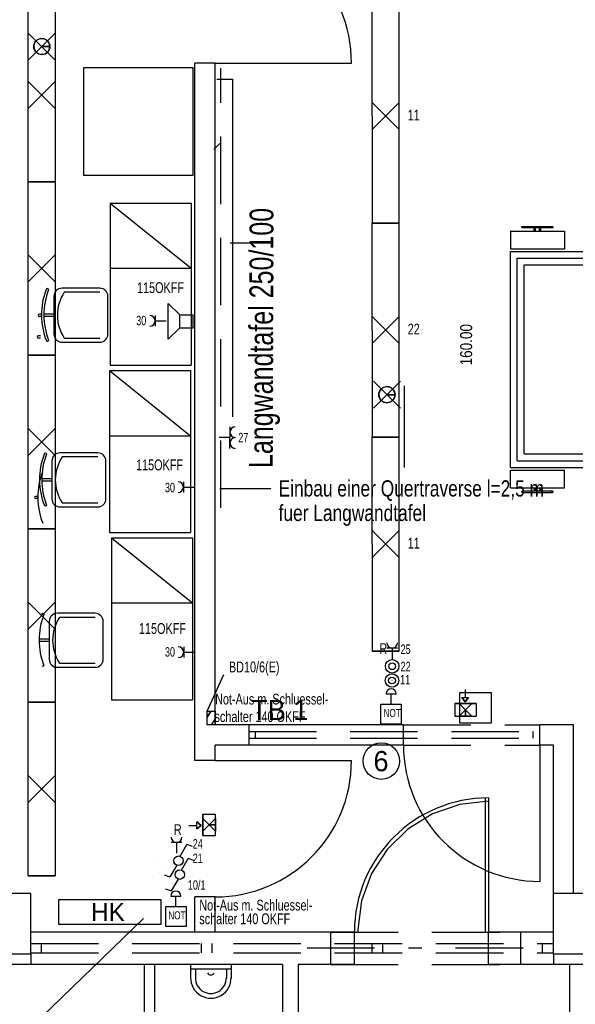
# Model space of a CAD drawing. Extents: x 134 to 2970, y 55 to 1215.
# Tile 5 of 10: x 144.88 to 149, y 84.23 to 91.52. Entities that reach past the tile are written whole.
import ezdxf

# ---------------------------------------------------------------- set-up
doc = ezdxf.new("R2010")
doc.units = 0
for name, pattern in [('KCONTINUOUS', [0]), ('KDASHDOT', [1.05, 0.5, -0.25, 0.05, -0.25]), ('KDASHED', [0.75, 0.5, -0.25])]:
    doc.linetypes.add(name, pattern=pattern)
for name, color, linetype in [('ARC-ABRISS-WAND-LINIE', 7, 'CONTINUOUS'), ('ARC-ABRISS-WAND-SOLID', 7, 'CONTINUOUS'), ('ARC-EINRICHTUNG', 7, 'CONTINUOUS'), ('ARC-FENSTER', 7, 'CONTINUOUS'), ('ARC-HEIZUNG', 7, 'CONTINUOUS'), ('ARC-NEUBAU-WAND-SOLID', 7, 'CONTINUOUS'), ('ARC-SANIT_R', 7, 'CONTINUOUS'), ('ARC-T_REN', 7, 'CONTINUOUS'), ('ARC-TEXT-TROCKENBAU', 7, 'CONTINUOUS'), ('ARC-TROCKENBAU', 7, 'CONTINUOUS'), ('ARC-W_NDE', 7, 'CONTINUOUS'), ('DURCHBR_CHE', 10, 'CONTINUOUS'), ('DURCHBR_CHE_BESCHRIFTUNG', 10, 'CONTINUOUS'), ('L_UFE', 5, 'CONTINUOUS'), ('LAUTSPRECHER', 5, 'CONTINUOUS'), ('LEITUNG_BESCHRIFTUNG', 10, 'CONTINUOUS'), ('LEUCHTEN_BESCHRIFTUNG', 5, 'CONTINUOUS'), ('RAHMEN', 5, 'CONTINUOUS'), ('RETTUNGSLEUCHTE', 5, 'CONTINUOUS'), ('SCHALTER', 5, 'CONTINUOUS'), ('SCHALTER_BESCHRIFTUNG', 5, 'CONTINUOUS'), ('STECKDOSEN', 5, 'CONTINUOUS'), ('STECKDOSEN_BESCHRIFTUNG', 5, 'CONTINUOUS'), ('TASTER', 5, 'CONTINUOUS'), ('TASTER_BESCHRIFTUNG', 5, 'CONTINUOUS'), ('W01_SCHRIFTFELD', 5, 'CONTINUOUS')]:
    doc.layers.add(name, color=color, linetype=linetype)

msp = doc.modelspace()

# ---------------------------------------------------------------- linework, layer by layer
at = {"layer": 'ARC-ABRISS-WAND-LINIE', "color": 5, "linetype": 'KCONTINUOUS'}
for p, q in [((148.3549, 85.7619), (148.3549, 84.7686)), ((147.3615, 84.7686), (147.1849, 84.7686)), ((147.3615, 84.5286), (147.3615, 84.7686)), ((148.5949, 84.7686), (148.3549, 84.7686)), ((148.3549, 84.5286), (148.3549, 84.7686)), ((147.3615, 84.5286), (147.1849, 84.5286)), ((148.5949, 84.5286), (148.3549, 84.5286))]:
    msp.add_line(p, q, dxfattribs=at)
at = {"layer": 'ARC-ABRISS-WAND-LINIE', "color": 7, "linetype": 'KCONTINUOUS'}
msp.add_arc((148.3549, 84.7686), 0.9933, 90, 180, dxfattribs=at)
at = {"layer": 'ARC-ABRISS-WAND-SOLID', "color": 7, "linetype": 'KCONTINUOUS'}
for points in [[(148.3299, 85.7619), (148.3299, 84.7686)], [(148.3549, 85.7369), (148.142, 85.7133), (147.9396, 85.6434), (147.7575, 85.5307), (147.6046, 85.3808), (147.4884, 85.201), (147.4146, 85), (147.3867, 84.7877), (147.3865, 84.7686)]]:
    msp.add_lwpolyline(points, dxfattribs=at)
at = {"layer": 'ARC-EINRICHTUNG', "color": 252, "linetype": 'KCONTINUOUS'}
for p, q in [((145.3573, 90.3708), (145.3573, 91.1708)), ((145.3573, 91.1708), (146.1648, 91.1708)), ((146.1648, 91.1708), (146.1648, 90.3708)), ((146.3432, 91.0836), (146.4582, 91.0836)), ((146.4582, 91.0836), (146.4582, 88.5836)), ((146.1648, 90.3708), (145.3573, 90.3708)), ((145.5536, 90.1664), (146.1536, 89.6834)), ((145.5536, 90.1664), (145.5536, 88.9664)), ((145.5536, 90.1664), (146.1536, 90.1664)), ((146.1536, 90.1664), (146.1536, 88.9664)), ((148.6057, 89.9936), (148.8282, 89.9936)), ((148.8282, 89.9836), (148.6057, 89.9836)), ((148.6932, 89.9586), (148.6932, 89.9836)), ((148.7032, 89.9586), (148.7032, 89.9836)), ((148.7332, 89.9586), (148.7332, 89.9836)), ((148.7432, 89.9586), (148.7432, 89.9836)), ((148.5182, 89.9586), (148.5182, 89.8286)), ((148.5182, 89.9586), (148.9182, 89.9586)), ((148.9182, 89.9586), (148.9182, 89.8286)), ((148.5182, 89.8286), (148.9182, 89.8286)), ((148.5182, 89.8086), (149.4182, 89.8086)), ((148.5182, 88.2086), (148.5182, 89.8086)), ((148.5682, 89.7586), (149.2682, 89.7586)), ((148.5682, 88.2586), (148.5682, 89.7586)), ((145.5536, 89.6834), (146.1536, 89.6834)), ((148.6182, 89.7086), (149.2182, 89.7086)), ((148.6182, 88.3086), (148.6182, 89.7086)), ((145.4761, 89.5364), (145.1961, 89.5364)), ((145.1361, 89.4764), (145.1361, 89.1964)), ((145.4761, 89.5064), (145.2128, 89.5064)), ((145.5361, 89.1964), (145.5361, 89.4764)), ((145.0437, 89.3449), (145.0278, 89.3449)), ((145.0437, 89.3279), (145.0278, 89.3279)), ((145.1361, 89.3449), (145.061, 89.3449)), ((145.1361, 89.3279), (145.0611, 89.3279)), ((145.0362, 89.1824), (145.0203, 89.1824)), ((145.0362, 89.1654), (145.0203, 89.1654)), ((145.1961, 89.1364), (145.4761, 89.1364)), ((145.2128, 89.1664), (145.4761, 89.1664)), ((145.5536, 88.9664), (146.1536, 88.9664)), ((145.5486, 88.9264), (146.1486, 88.4434)), ((145.5486, 88.9264), (145.5486, 87.7264)), ((145.5486, 88.9264), (146.1486, 88.9264)), ((146.1486, 88.9264), (146.1486, 87.7264)), ((147.7332, 88.2086), (147.7332, 88.8123)), ((145.5486, 88.4434), (146.1486, 88.4434)), ((145.4611, 88.3164), (145.1811, 88.3164)), ((148.6182, 88.3086), (149.2682, 88.3086)), ((145.1211, 88.2564), (145.1211, 87.9764)), ((145.4611, 88.2864), (145.1978, 88.2864)), ((145.5211, 87.9764), (145.5211, 88.2564)), ((148.5682, 88.2586), (149.2682, 88.2586)), ((148.5182, 88.2086), (149.4182, 88.2086)), ((148.5182, 88.0586), (148.5182, 88.1886)), ((148.5182, 88.1886), (148.9182, 88.1886)), ((148.9182, 88.0586), (148.9182, 88.1886)), ((145.1211, 88.1249), (145.046, 88.1249)), ((145.1211, 88.1079), (145.0461, 88.1079)), ((148.5182, 88.0586), (148.9182, 88.0586)), ((148.8282, 88.0336), (148.6057, 88.0336)), ((148.6057, 88.0236), (148.8282, 88.0236)), ((148.6932, 88.0586), (148.6932, 88.0336)), ((148.7032, 88.0586), (148.7032, 88.0336)), ((148.7332, 88.0586), (148.7332, 88.0336)), ((148.7432, 88.0586), (148.7432, 88.0336)), ((145.0162, 87.9949), (145.0003, 87.9949)), ((145.0162, 87.9779), (145.0003, 87.9779)), ((145.1978, 87.9464), (145.4611, 87.9464)), ((145.1811, 87.9164), (145.4611, 87.9164)), ((145.5486, 87.7264), (146.1486, 87.7264)), ((145.5611, 87.6889), (146.1611, 87.2059)), ((145.5611, 87.6889), (145.5611, 86.4889)), ((145.5611, 87.6889), (146.1611, 87.6889)), ((146.1611, 87.6889), (146.1611, 86.4889)), ((145.5611, 87.2059), (146.1611, 87.2059)), ((145.1011, 87.0689), (145.1011, 86.7889)), ((145.4411, 87.1289), (145.1611, 87.1289)), ((145.4411, 87.0989), (145.1778, 87.0989)), ((145.5011, 86.7889), (145.5011, 87.0689)), ((145.1011, 86.9374), (145.026, 86.9374)), ((145.1011, 86.9204), (145.0261, 86.9204)), ((145.1611, 86.7289), (145.4411, 86.7289)), ((145.1778, 86.7589), (145.4411, 86.7589)), ((145.5611, 86.4889), (146.1611, 86.4889))]:
    msp.add_line(p, q, dxfattribs=at)
at = {"layer": 'ARC-EINRICHTUNG', "color": 7, "linetype": 'KCONTINUOUS'}
msp.add_line((146.3653, 90.6082), (146.3211, 90.5641), dxfattribs=at)
for centre in [(148.6057, 89.9886), (148.8282, 89.9886), (148.6057, 88.0286), (148.8282, 88.0286)]:
    msp.add_circle(centre, 0.005, dxfattribs=at)
for centre, radius, start, end in [((145.1961, 89.4764), 0.06, 90, 180), ((145.4761, 89.4764), 0.06, 0, 90), ((145.5621, 89.3386), 0.5185, 158.726, 201.767), ((145.5808, 89.3383), 0.5198, 158.74001, 201.24701), ((145.0877, 89.5253), 0.0088, 9.84, 170.211), ((145.0877, 89.5253), 0.0088, 308.18799, 308.63199), ((145.4663, 89.3364), 0.3052, 146.14999, 213.84999), ((145.0278, 89.3364), 0.0085, 90, 270), ((145.0203, 89.1739), 0.0085, 90, 270), ((145.1961, 89.1964), 0.06, 180, 270), ((145.4761, 89.1964), 0.06, 270, 360), ((145.0867, 89.1561), 0.0115, 238.11, 327.386), ((145.5471, 88.1187), 0.5185, 158.726, 201.767), ((145.5658, 88.1183), 0.5198, 158.74001, 201.24701), ((145.0727, 88.3053), 0.0088, 9.84, 170.211), ((145.0727, 88.3053), 0.0088, 308.18799, 308.63199), ((145.1811, 88.2564), 0.06, 90, 180), ((145.4611, 88.2564), 0.06, 0, 90), ((145.4513, 88.1164), 0.3052, 146.14999, 213.84999), ((145.5346, 87.9886), 0.5185, 158.726, 201.767), ((145.0003, 87.9864), 0.0085, 90, 270), ((145.1811, 87.9764), 0.06, 180, 270), ((145.4611, 87.9764), 0.06, 270, 360), ((145.0717, 87.9361), 0.0115, 238.11, 327.386), ((145.5458, 86.9308), 0.5198, 158.74001, 201.24701), ((145.0527, 87.1178), 0.0088, 9.84, 170.211), ((145.0527, 87.1178), 0.0088, 308.18799, 308.63199), ((145.1611, 87.0689), 0.06, 90, 180), ((145.4313, 86.9289), 0.3052, 146.14999, 213.84999), ((145.4411, 87.0689), 0.06, 0, 90), ((145.1611, 86.7889), 0.06, 180, 270), ((145.4411, 86.7889), 0.06, 270, 360), ((145.0517, 86.7486), 0.0115, 238.11, 327.386)]:
    msp.add_arc(centre, radius, start, end, dxfattribs=at)
at = {"layer": 'ARC-FENSTER', "color": 4, "linetype": 'KDASHED'}
for p, q in [((146.5799, 86.3036), (146.5799, 86.1536)), ((147.7249, 86.3036), (148.7349, 86.3036)), ((146.5799, 86.2536), (148.7349, 86.2536)), ((146.5799, 86.2036), (148.7349, 86.2036)), ((147.7249, 86.1536), (148.7349, 86.1536)), ((147.1849, 84.7686), (148.5949, 84.7686)), ((144.9649, 84.6836), (148.8349, 84.6836)), ((144.9649, 84.6136), (148.8349, 84.6136)), ((144.9649, 84.6036), (144.9649, 84.5286)), ((148.8349, 84.6036), (148.8349, 84.5286)), ((147.1849, 84.5286), (148.5949, 84.5286))]:
    msp.add_line(p, q, dxfattribs=at)
at = {"layer": 'ARC-FENSTER', "color": 4, "linetype": 'KCONTINUOUS'}
for p, q in [((146.6299, 86.2036), (146.6299, 86.2536)), ((148.6849, 86.2036), (148.6849, 86.2536)), ((145.0449, 84.6136), (145.0449, 84.6836)), ((146.2279, 84.6136), (146.2279, 84.6836)), ((146.3079, 84.6136), (146.3079, 84.6836)), ((147.4919, 84.6136), (147.4919, 84.6836)), ((147.5719, 84.6136), (147.5719, 84.6836)), ((148.7549, 84.6136), (148.7549, 84.6836))]:
    msp.add_line(p, q, dxfattribs=at)
at = {"layer": 'ARC-FENSTER', "color": 7, "linetype": 'KCONTINUOUS'}
msp.add_circle((147.5609, 86.0342), 0.1351, dxfattribs=at)
at = {"layer": 'ARC-HEIZUNG', "color": 252, "linetype": 'KCONTINUOUS'}
for p, q in [((145.9295, 85.0078), (145.1695, 85.0078)), ((145.1695, 85.0078), (145.1695, 84.8278)), ((145.9295, 84.8278), (145.9295, 85.0078)), ((145.1695, 84.8278), (145.9295, 84.8278))]:
    msp.add_line(p, q, dxfattribs=at)
at = {"layer": 'ARC-NEUBAU-WAND-SOLID', "color": 7, "linetype": 'KDASHDOT'}
msp.add_lwpolyline([(147.0111, 84.6505), (148.748, 84.6505)], dxfattribs=at)
at = {"layer": 'ARC-SANIT_R', "color": 5, "linetype": 'KCONTINUOUS'}
for p, q in [((146.4483, 84.5286), (146.1483, 84.5286)), ((146.1483, 84.5286), (146.1483, 84.4255)), ((146.4483, 84.5286), (146.4483, 84.4255)), ((146.4483, 84.4936), (146.1483, 84.4936)), ((146.1833, 84.4936), (146.1833, 84.4255)), ((146.4133, 84.4936), (146.4133, 84.4255))]:
    msp.add_line(p, q, dxfattribs=at)
at = {"layer": 'ARC-SANIT_R', "color": 7, "linetype": 'KCONTINUOUS'}
for centre, radius, start, end in [((146.2987, 84.4794), 0.0284, 207.847, 329.464), ((146.2983, 84.4286), 0.15, 178.80299, 361.19699), ((146.2983, 84.4286), 0.115, 178.80299, 361.19699)]:
    msp.add_arc(centre, radius, start, end, dxfattribs=at)
at = {"layer": 'ARC-T_REN', "color": 4, "linetype": 'KCONTINUOUS'}
for p, q in [((146.3299, 91.2036), (147.3399, 91.2036)), ((148.7349, 86.1536), (148.7349, 85.1436)), ((146.3299, 86.0386), (147.3399, 86.0386))]:
    msp.add_line(p, q, dxfattribs=at)
at = {"layer": 'ARC-T_REN', "color": 7, "linetype": 'KCONTINUOUS'}
msp.add_lwpolyline([(148.1415, 86.5413), (148.3753, 86.5413), (148.3753, 86.3152), (148.1415, 86.3152), (148.1415, 86.5413)], dxfattribs=at)
for centre, start, end in [((146.3299, 91.2036), 0, 90), ((148.7349, 86.1536), 180, 270), ((146.3299, 86.0386), 270, 360)]:
    msp.add_arc(centre, 1.01, start, end, dxfattribs=at)
at = {"layer": 'ARC-TEXT-TROCKENBAU', "color": 3, "linetype": 'KCONTINUOUS'}
for p, q in [((146.7431, 89.8703), (146.4412, 89.8703)), ((146.7431, 88.0517), (146.3651, 88.0517))]:
    msp.add_line(p, q, dxfattribs=at)
at = {"layer": 'ARC-TEXT-TROCKENBAU', "color": 7, "linetype": 'KDASHED'}
msp.add_lwpolyline([(146.3721, 87.9095), (146.3721, 91.1668)], dxfattribs=at)
at = {"layer": 'ARC-TROCKENBAU', "color": 53, "linetype": 'KCONTINUOUS'}
for p, q in [((146.1799, 86.0386), (146.1799, 91.2036)), ((146.3299, 91.2036), (146.1799, 91.2036)), ((146.3299, 86.3036), (146.3299, 91.2036)), ((147.7249, 86.3036), (146.3299, 86.3036)), ((147.7249, 86.1536), (147.7249, 86.3036)), ((148.9849, 86.3036), (148.7349, 86.3036)), ((148.7349, 86.1536), (148.7349, 86.3036)), ((148.9849, 85.0536), (148.9849, 86.3036)), ((146.3299, 86.0386), (146.3299, 86.1536)), ((147.7249, 86.1536), (146.3299, 86.1536)), ((148.8349, 86.1536), (148.7349, 86.1536)), ((148.8349, 85.0536), (148.8349, 86.1536)), ((146.3299, 86.0386), (146.1799, 86.0386)), ((146.1799, 84.7686), (146.1799, 85.0286)), ((146.3299, 85.0286), (146.1799, 85.0286)), ((146.3299, 84.7686), (146.3299, 85.0286)), ((145.8049, 84.5286), (145.8049, 83.5286)), ((145.8799, 84.5286), (145.8799, 83.5286))]:
    msp.add_line(p, q, dxfattribs=at)
at = {"layer": 'ARC-W_NDE', "color": 1, "linetype": 'KCONTINUOUS'}
for p, q in [((144.9649, 85.0536), (144.6049, 85.0536)), ((144.9649, 84.6036), (144.9649, 85.0536)), ((148.8349, 84.6036), (148.8349, 85.0536)), ((149.1949, 85.0536), (148.8349, 85.0536)), ((147.1849, 84.7686), (144.9649, 84.7686)), ((147.1849, 84.7686), (147.1849, 84.5286)), ((148.8349, 84.7686), (148.5949, 84.7686)), ((148.5949, 84.5286), (148.5949, 84.7686)), ((144.9649, 84.6036), (144.6049, 84.6036)), ((149.1949, 84.6036), (148.8349, 84.6036)), ((146.8299, 84.5286), (140.3699, 84.5286)), ((146.8299, 84.5286), (146.8299, 81.0186)), ((147.1849, 84.5286), (146.9449, 84.5286)), ((146.9449, 84.5286), (146.9449, 81.0186)), ((148.8349, 84.5286), (148.5949, 84.5286)), ((149.5515, 84.5286), (148.8349, 84.5286)), ((148.9549, 84.5286), (148.9549, 81.0186))]:
    msp.add_line(p, q, dxfattribs=at)
at = {"layer": 'DURCHBR_CHE', "color": 7, "linetype": 'KCONTINUOUS'}
for p, q in [((146.2699, 86.4036), (146.3954, 86.6758)), ((146.2698, 86.3606), (146.2973, 86.4036)), ((146.2699, 86.4036), (146.2973, 86.4036)), ((146.2973, 86.4036), (146.2699, 86.3607)), ((146.2699, 86.3607), (146.2699, 86.4036)), ((146.2699, 86.4036), (146.3299, 86.4036)), ((146.2699, 86.3036), (146.2699, 86.4036)), ((146.2699, 86.4036), (146.2973, 86.4036)), ((146.2973, 86.4036), (146.2699, 86.3607)), ((146.2699, 86.3607), (146.2699, 86.4036)), ((146.3299, 86.4036), (146.3299, 86.3036)), ((146.3033, 86.3036), (146.3299, 86.3451)), ((146.3033, 86.3036), (146.3299, 86.3451)), ((146.3033, 86.3036), (146.3299, 86.3451)), ((146.3299, 86.3451), (146.3299, 86.3036)), ((146.3299, 86.3451), (146.3299, 86.3036)), ((146.3299, 86.3036), (146.2699, 86.3036)), ((146.3299, 86.3036), (146.3033, 86.3036)), ((146.3299, 86.3036), (146.3033, 86.3036))]:
    msp.add_line(p, q, dxfattribs=at)
at = {"layer": 'L_UFE', "color": 1, "linetype": 'KCONTINUOUS'}
for p, q in [((147.5958, 86.5319), (147.6708, 86.5319)), ((147.6333, 86.4569), (147.6333, 86.5319)), ((146.0018, 85.0339), (146.0768, 85.0339)), ((146.0393, 84.9589), (146.0393, 85.0339))]:
    msp.add_line(p, q, dxfattribs=at)
at = {"layer": 'L_UFE', "color": 7, "linetype": 'KCONTINUOUS'}
for points in [[(147.5583, 86.4569), (147.7083, 86.4569), (147.7083, 86.3069), (147.5583, 86.3069), (147.5583, 86.4569)], [(145.9643, 84.9589), (146.1143, 84.9589), (146.1143, 84.8089), (145.9643, 84.8089), (145.9643, 84.9589)]]:
    msp.add_lwpolyline(points, dxfattribs=at)
for centre in [(147.6333, 86.5319), (146.0393, 85.0339)]:
    msp.add_arc(centre, 0.0375, 0, 180, dxfattribs=at)
at = {"layer": 'LAUTSPRECHER', "color": 7, "linetype": 'KCONTINUOUS'}
for p, q in [((145.9826, 89.2912), (145.9826, 89.4238)), ((145.9826, 89.4238), (146.0693, 89.3396)), ((145.9826, 89.2912), (145.9826, 89.4238)), ((145.9826, 89.4238), (146.0693, 89.3396)), ((146.0693, 89.3396), (146.1662, 89.3396)), ((146.0693, 89.2428), (146.0693, 89.3396)), ((146.0693, 89.3396), (146.1662, 89.3396)), ((146.0693, 89.2428), (146.0693, 89.3396)), ((146.1662, 89.2428), (146.1662, 89.3396)), ((146.1662, 89.2428), (146.1662, 89.3396)), ((145.9826, 89.1586), (145.9826, 89.2912)), ((145.9826, 89.1586), (145.9826, 89.2912)), ((145.9826, 89.1586), (146.0693, 89.2428)), ((145.9826, 89.1586), (146.0693, 89.2428)), ((146.0693, 89.2428), (146.1662, 89.2428)), ((146.0693, 89.2428), (146.1662, 89.2428))]:
    msp.add_line(p, q, dxfattribs=at)
at = {"layer": 'LEITUNG_BESCHRIFTUNG', "color": 7, "linetype": 'KCONTINUOUS'}
msp.add_line((145.7991, 84.8677), (144.5405, 83.6527), dxfattribs=at)
at = {"layer": 'RETTUNGSLEUCHTE', "color": 7, "linetype": 'KCONTINUOUS'}
for p, q in [((148.181, 86.5641), (148.181, 86.5044)), ((148.1811, 86.4725), (148.156, 86.5044)), ((148.156, 86.5044), (148.206, 86.5044)), ((148.156, 86.5044), (148.181, 86.5044)), ((148.156, 86.5044), (148.1811, 86.4725)), ((148.1811, 86.4725), (148.156, 86.5044)), ((148.156, 86.5044), (148.206, 86.5044)), ((148.181, 86.5044), (148.206, 86.5044)), ((148.206, 86.5044), (148.1811, 86.4725)), ((148.1811, 86.4725), (148.206, 86.5044)), ((148.206, 86.5044), (148.1811, 86.4725)), ((148.2315, 86.4613), (148.1048, 86.4613)), ((148.1048, 86.4613), (148.1377, 86.4613)), ((148.1048, 86.4613), (148.2644, 86.4613)), ((148.1048, 86.4613), (148.1048, 86.3675)), ((148.2315, 86.4613), (148.1048, 86.4613)), ((148.1048, 86.4613), (148.1377, 86.4613)), ((148.1377, 86.4613, -0.01), (148.1846, 86.4613, -0.01)), ((148.2644, 86.4613, -0.01), (148.1377, 86.4613, -0.01)), ((148.1377, 86.4613), (148.2315, 86.4613)), ((148.1846, 86.4144), (148.1377, 86.4613)), ((148.1377, 86.4613), (148.1846, 86.4144)), ((148.1377, 86.4613), (148.2315, 86.3675)), ((148.2315, 86.4613), (148.1377, 86.3675)), ((148.1377, 86.4613, -0.01), (148.1846, 86.4613, -0.01)), ((148.2644, 86.4613, -0.01), (148.1377, 86.4613, -0.01)), ((148.1377, 86.4613), (148.2315, 86.4613)), ((148.1846, 86.4144), (148.1377, 86.4613)), ((148.1377, 86.4613), (148.1846, 86.4144)), ((148.1846, 86.4144), (148.1377, 86.3675)), ((148.1377, 86.3675), (148.1846, 86.4144)), ((148.1377, 86.3675), (148.1846, 86.4144)), ((148.1846, 86.4144), (148.1377, 86.3675)), ((148.1377, 86.3675), (148.1846, 86.4144)), ((148.1377, 86.3675), (148.1846, 86.4144)), ((148.1846, 86.4613, -0.01), (148.2644, 86.4613, -0.01)), ((148.2315, 86.4613), (148.1846, 86.4144)), ((148.1846, 86.4144), (148.2315, 86.4613)), ((148.1846, 86.4613, -0.01), (148.2644, 86.4613, -0.01)), ((148.2315, 86.4613), (148.1846, 86.4144)), ((148.1846, 86.4144), (148.2315, 86.4613)), ((148.1846, 86.4144), (148.2315, 86.3675)), ((148.1846, 86.4144), (148.1846, 86.3665)), ((148.1846, 86.3665), (148.1846, 86.4144)), ((148.1846, 86.4144), (148.2315, 86.3675)), ((148.1846, 86.4144), (148.1846, 86.3665)), ((148.1846, 86.3665), (148.1846, 86.4144)), ((148.2644, 86.4613), (148.2644, 86.3675)), ((148.1048, 86.3675), (148.2644, 86.3675)), ((148.2315, 86.3675), (148.1377, 86.3675)), ((148.2315, 86.3675), (148.1377, 86.3675)), ((146.2378, 85.5623, -0.01), (146.2378, 85.6421, -0.01)), ((146.2378, 85.6421, -0.01), (146.2378, 85.5154, -0.01)), ((146.2378, 85.4825), (146.2378, 85.6421)), ((146.2378, 85.6421), (146.3316, 85.6421)), ((146.2378, 85.5623, -0.01), (146.2378, 85.6421, -0.01)), ((146.2378, 85.6421, -0.01), (146.2378, 85.5154, -0.01)), ((146.2378, 85.5154), (146.2378, 85.6092)), ((146.2378, 85.6092), (146.2847, 85.5623)), ((146.2847, 85.5623), (146.2378, 85.6092)), ((146.2378, 85.6092), (146.2378, 85.4825)), ((146.2378, 85.5154), (146.3316, 85.6092)), ((146.2378, 85.6092), (146.3316, 85.5154)), ((146.2378, 85.5154), (146.2378, 85.6092)), ((146.2378, 85.6092), (146.2847, 85.5623)), ((146.2847, 85.5623), (146.2378, 85.6092)), ((146.2378, 85.6092), (146.2378, 85.4825)), ((146.2847, 85.5623), (146.3316, 85.6092)), ((146.2847, 85.5623), (146.3316, 85.6092)), ((146.3316, 85.4825), (146.3316, 85.6421)), ((146.3316, 85.6092), (146.3316, 85.5154)), ((146.3316, 85.6092), (146.3316, 85.5154)), ((146.135, 85.5586), (146.1947, 85.5586)), ((146.1947, 85.5836), (146.2266, 85.5587)), ((146.1947, 85.5336), (146.1947, 85.5836)), ((146.1947, 85.5586), (146.1947, 85.5836)), ((146.2266, 85.5587), (146.1947, 85.5836)), ((146.1947, 85.5836), (146.2266, 85.5587)), ((146.1947, 85.5336), (146.1947, 85.5836)), ((146.2266, 85.5587), (146.1947, 85.5336)), ((146.1947, 85.5336), (146.2266, 85.5587)), ((146.2266, 85.5587), (146.1947, 85.5336)), ((146.1947, 85.5336), (146.1947, 85.5586)), ((146.2378, 85.5154, -0.01), (146.2378, 85.5623, -0.01)), ((146.2847, 85.5623), (146.2378, 85.5154)), ((146.2378, 85.5154), (146.2847, 85.5623)), ((146.2378, 85.5154, -0.01), (146.2378, 85.5623, -0.01)), ((146.2847, 85.5623), (146.2378, 85.5154)), ((146.2378, 85.5154), (146.2847, 85.5623)), ((146.2847, 85.5623), (146.3316, 85.5154)), ((146.3316, 85.5154), (146.2847, 85.5623)), ((146.3316, 85.5154), (146.2847, 85.5623)), ((146.2847, 85.5623), (146.3326, 85.5623)), ((146.3326, 85.5623), (146.2847, 85.5623)), ((146.2847, 85.5623), (146.3316, 85.5154)), ((146.3316, 85.5154), (146.2847, 85.5623)), ((146.3316, 85.5154), (146.2847, 85.5623)), ((146.2847, 85.5623), (146.3326, 85.5623)), ((146.3326, 85.5623), (146.2847, 85.5623)), ((146.2378, 85.4825), (146.2378, 85.5154)), ((146.2378, 85.4825), (146.2378, 85.5154)), ((146.2378, 85.4825), (146.3316, 85.4825))]:
    msp.add_line(p, q, dxfattribs=at)
at = {"layer": 'SCHALTER', "color": 7, "linetype": 'KCONTINUOUS'}
for p, q in [((146.0702, 85.3296), (146.1214, 85.4157)), ((146.0702, 85.3296), (146.1214, 85.4157)), ((146.1633, 85.4017), (146.1214, 85.4157)), ((145.9119, 85.3089), (145.9117, 85.309)), ((145.9119, 85.3089), (145.9117, 85.309)), ((145.9119, 85.3089), (145.9117, 85.309)), ((146.0526, 85.3257), (146.0524, 85.3258)), ((146.0526, 85.3257), (146.0524, 85.3258)), ((146.0526, 85.3257), (146.0524, 85.3258)), ((146.0798, 85.2267), (146.131, 85.3128)), ((146.0798, 85.2267), (146.131, 85.3128)), ((146.1729, 85.2988), (146.131, 85.3128)), ((145.941, 85.2652), (145.9408, 85.2653)), ((145.941, 85.2652), (145.9408, 85.2653)), ((145.941, 85.2652), (145.9408, 85.2653)), ((146.0464, 85.2638), (145.9952, 85.1777)), ((146.0227, 85.2798), (146.0226, 85.2799)), ((146.0227, 85.2798), (146.0226, 85.2799)), ((146.0227, 85.2798), (146.0226, 85.2799)), ((146.0582, 85.2968), (146.0583, 85.2967)), ((146.0582, 85.2968), (146.0583, 85.2967)), ((146.0582, 85.2968), (146.0583, 85.2967)), ((146.0817, 85.282), (146.0815, 85.2821)), ((146.0817, 85.282), (146.0815, 85.2821)), ((146.0817, 85.282), (146.0815, 85.2821)), ((145.9215, 85.206), (145.9213, 85.2061)), ((145.9215, 85.206), (145.9213, 85.2061)), ((145.9215, 85.206), (145.9213, 85.2061)), ((145.9506, 85.1623), (145.9504, 85.1624)), ((145.9506, 85.1623), (145.9504, 85.1624)), ((145.9506, 85.1623), (145.9504, 85.1624)), ((145.9533, 85.1917), (145.9952, 85.1777)), ((146.0323, 85.1769), (146.0322, 85.177)), ((146.0323, 85.1769), (146.0322, 85.177)), ((146.0323, 85.1769), (146.0322, 85.177)), ((146.0622, 85.2228), (146.062, 85.2229)), ((146.0622, 85.2228), (146.062, 85.2229)), ((146.0622, 85.2228), (146.062, 85.2229)), ((146.0678, 85.1939), (146.0679, 85.1938)), ((146.0678, 85.1939), (146.0679, 85.1938)), ((146.0678, 85.1939), (146.0679, 85.1938)), ((146.0913, 85.1791), (146.0911, 85.1792)), ((146.0913, 85.1791), (146.0911, 85.1792)), ((146.0913, 85.1791), (146.0911, 85.1792)), ((145.9629, 85.0888), (146.0048, 85.0748)), ((146.056, 85.1609), (146.0048, 85.0748))]:
    msp.add_line(p, q, dxfattribs=at)
for centre in [(146.0583, 85.2967), (146.0679, 85.1938)]:
    msp.add_circle(centre, 0.035, dxfattribs=at)
at = {"layer": 'STECKDOSEN', "color": 7, "linetype": 'KCONTINUOUS'}
for p, q in [((145.8863, 89.3344), (145.8863, 89.2544)), ((145.8863, 89.2944), (145.9663, 89.2944)), ((146.4394, 88.5101), (146.4394, 88.4301)), ((146.4394, 88.4301), (146.3594, 88.4301)), ((146.4394, 88.3501), (146.4394, 88.4301)), ((146.095, 88.1036), (146.095, 88.0236)), ((146.095, 88.0636), (146.175, 88.0636)), ((146.097, 86.8808), (146.097, 86.8008)), ((146.097, 86.8408), (146.177, 86.8408)), ((147.6812, 86.8703), (147.6012, 86.8703)), ((147.6412, 86.8703), (147.6412, 86.7903)), ((146.084, 85.4315), (146.004, 85.4315)), ((146.044, 85.4315), (146.044, 85.3515))]:
    msp.add_line(p, q, dxfattribs=at)
for centre, start, end in [((145.8463, 89.2944), 270, 450), ((146.4794, 88.4701), 90, 270), ((146.4794, 88.3901), 90, 270), ((146.055, 88.0636), 270, 450), ((146.057, 86.8408), 270, 450), ((147.6412, 86.9103), 180, 360), ((146.044, 85.4715), 180, 360)]:
    msp.add_arc(centre, 0.04, start, end, dxfattribs=at)
at = {"layer": 'TASTER', "color": 7, "linetype": 'KCONTINUOUS'}
for p, q in [((147.5642, 86.7736), (147.5644, 86.7734)), ((147.5642, 86.7736), (147.5644, 86.7734)), ((147.5642, 86.7736), (147.5644, 86.7734)), ((147.6202, 86.7638), (147.6204, 86.7636)), ((147.6202, 86.7638), (147.6204, 86.7636)), ((147.6202, 86.7638), (147.6204, 86.7636)), ((147.6414, 86.7364), (147.6412, 86.7366)), ((147.6414, 86.7364), (147.6412, 86.7366)), ((147.6414, 86.7364), (147.6412, 86.7366)), ((147.5627, 86.668), (147.5629, 86.6678)), ((147.5627, 86.668), (147.5629, 86.6678)), ((147.5627, 86.668), (147.5629, 86.6678)), ((147.6187, 86.6582), (147.6189, 86.658)), ((147.6187, 86.6582), (147.6189, 86.658)), ((147.6187, 86.6582), (147.6189, 86.658)), ((147.6399, 86.6308), (147.6397, 86.631)), ((147.6399, 86.6308), (147.6397, 86.631)), ((147.6399, 86.6308), (147.6397, 86.631))]:
    msp.add_line(p, q, dxfattribs=at)
for centre, radius in [((147.6412, 86.7366), 0.05), ((147.6412, 86.7366), 0.025), ((147.6397, 86.631), 0.05), ((147.6397, 86.631), 0.025)]:
    msp.add_circle(centre, radius, dxfattribs=at)
at = {"layer": 'W01_SCHRIFTFELD', "color": 7, "linetype": 'KCONTINUOUS'}
for p, q in [((144.9458, 90.3245), (144.9454, 91.6099)), ((145.1454, 91.6099), (145.1454, 90.3249)), ((147.4917, 91.6034), (147.492, 90.0187)), ((147.692, 90.0187), (147.692, 91.6037)), ((144.9462, 91.2258), (145.1462, 91.4258)), ((145.1462, 91.2258), (144.9462, 91.4258)), ((145.0133, 91.376), (144.9953, 91.3577)), ((145.0133, 91.376), (144.9953, 91.3577)), ((145.0372, 91.3851), (145.0133, 91.376)), ((145.0372, 91.3851), (145.0133, 91.376)), ((145.0628, 91.3835), (145.0372, 91.3851)), ((145.0628, 91.3835), (145.0372, 91.3851)), ((145.0853, 91.3713), (145.0628, 91.3835)), ((145.0853, 91.3713), (145.0628, 91.3835)), ((145.1007, 91.3508), (145.0853, 91.3713)), ((145.1007, 91.3508), (145.0853, 91.3713)), ((144.9953, 91.3577), (144.9867, 91.3335)), ((144.9953, 91.3577), (144.9867, 91.3335)), ((144.9867, 91.3335), (144.9889, 91.308)), ((144.9867, 91.3335), (144.9889, 91.308)), ((144.9889, 91.308), (145.0015, 91.2857)), ((144.9889, 91.308), (145.0015, 91.2857)), ((145.0015, 91.2857), (145.0223, 91.2707)), ((145.0015, 91.2857), (145.0223, 91.2707)), ((145.0462, 91.3258), (145.1062, 91.3258)), ((145.1062, 91.3258), (145.0462, 91.3258)), ((145.0462, 91.3258), (145.1062, 91.3258)), ((145.1062, 91.3258), (145.0462, 91.3258)), ((145.0724, 91.2718), (145.0925, 91.2877)), ((145.0724, 91.2718), (145.0925, 91.2877)), ((145.0925, 91.2877), (145.1042, 91.3105)), ((145.0925, 91.2877), (145.1042, 91.3105)), ((145.1062, 91.3258), (145.1007, 91.3508)), ((145.1062, 91.3258), (145.1007, 91.3508)), ((145.1042, 91.3105), (145.1062, 91.3258)), ((145.1042, 91.3105), (145.1062, 91.3258)), ((145.0223, 91.2707), (145.0475, 91.2658)), ((145.0223, 91.2707), (145.0475, 91.2658)), ((145.0475, 91.2658), (145.0724, 91.2718)), ((145.0475, 91.2658), (145.0724, 91.2718)), ((144.9455, 90.8673), (145.1455, 91.0673)), ((145.1455, 90.8673), (144.9455, 91.0673)), ((147.6919, 90.7112), (147.4919, 90.9112)), ((147.4921, 90.7115), (147.6919, 90.9112)), ((145.1454, 90.3249), (144.9454, 90.3249)), ((145.1454, 90.3249), (144.9454, 90.3249)), ((144.9454, 90.3249), (145.1454, 90.3249)), ((145.1454, 90.3249), (144.9454, 90.3249)), ((145.1454, 90.3249), (144.9454, 90.3249)), ((144.9458, 89.0395), (144.9454, 90.3249)), ((144.9454, 90.3249), (145.1454, 90.3249)), ((145.1454, 90.3249), (144.9454, 90.3249)), ((145.1454, 90.3249), (145.1454, 89.0399)), ((147.6919, 90.0187), (147.4917, 90.0185)), ((147.6919, 90.0187), (147.4917, 90.0185)), ((147.6919, 90.0187), (147.4917, 90.0185)), ((147.4917, 90.0184), (147.492, 88.4337)), ((147.4918, 90.0186), (147.6918, 90.0186)), ((147.4918, 90.0186), (147.6918, 90.0186)), ((147.4918, 90.0186), (147.6918, 90.0186)), ((147.492, 90.0187), (147.692, 90.0187)), ((147.692, 88.4337), (147.692, 90.0187)), ((144.9455, 89.5823), (145.1455, 89.7823)), ((145.1455, 89.5823), (144.9455, 89.7823)), ((147.6919, 89.1262), (147.4919, 89.3262)), ((147.4921, 89.1265), (147.6919, 89.3262)), ((145.1454, 89.0399), (144.9454, 89.0399)), ((145.1454, 89.0399), (144.9454, 89.0399)), ((144.9454, 89.0399), (145.1454, 89.0399)), ((145.1454, 89.0399), (144.9454, 89.0399)), ((145.1454, 89.0399), (144.9454, 89.0399)), ((144.9458, 87.7545), (144.9454, 89.0399)), ((144.9454, 89.0399), (145.1454, 89.0399)), ((145.1454, 89.0399), (144.9454, 89.0399)), ((145.1454, 89.0399), (145.1454, 87.7549)), ((147.5022, 88.6477), (147.7022, 88.8477)), ((147.7022, 88.6477), (147.5022, 88.8477)), ((147.5932, 88.807), (147.5693, 88.7978)), ((147.5932, 88.807), (147.5693, 88.7978)), ((147.6188, 88.8054), (147.5932, 88.807)), ((147.6188, 88.8054), (147.5932, 88.807)), ((147.5513, 88.7795), (147.5427, 88.7554)), ((147.5513, 88.7795), (147.5427, 88.7554)), ((147.5427, 88.7554), (147.5449, 88.7299)), ((147.5427, 88.7554), (147.5449, 88.7299)), ((147.5693, 88.7978), (147.5513, 88.7795)), ((147.5693, 88.7978), (147.5513, 88.7795)), ((147.6022, 88.7477), (147.6622, 88.7477)), ((147.6622, 88.7477), (147.6022, 88.7477)), ((147.6022, 88.7477), (147.6622, 88.7477)), ((147.6622, 88.7477), (147.6022, 88.7477)), ((147.6413, 88.7932), (147.6188, 88.8054)), ((147.6413, 88.7932), (147.6188, 88.8054)), ((147.6567, 88.7727), (147.6413, 88.7932)), ((147.6567, 88.7727), (147.6413, 88.7932)), ((147.6622, 88.7477), (147.6567, 88.7727)), ((147.6622, 88.7477), (147.6567, 88.7727)), ((147.6602, 88.7324), (147.6622, 88.7477)), ((147.6602, 88.7324), (147.6622, 88.7477)), ((147.5449, 88.7299), (147.5575, 88.7076)), ((147.5449, 88.7299), (147.5575, 88.7076)), ((147.5575, 88.7076), (147.5783, 88.6926)), ((147.5575, 88.7076), (147.5783, 88.6926)), ((147.5783, 88.6926), (147.6035, 88.6877)), ((147.5783, 88.6926), (147.6035, 88.6877)), ((147.6035, 88.6877), (147.6284, 88.6937)), ((147.6035, 88.6877), (147.6284, 88.6937)), ((147.6284, 88.6937), (147.6485, 88.7095)), ((147.6284, 88.6937), (147.6485, 88.7095)), ((147.6485, 88.7095), (147.6602, 88.7324)), ((147.6485, 88.7095), (147.6602, 88.7324)), ((144.9455, 88.2973), (145.1455, 88.4973)), ((145.1455, 88.2973), (144.9455, 88.4973)), ((147.6919, 88.4337), (147.4917, 88.4335)), ((147.6919, 88.4337), (147.4917, 88.4335)), ((147.6919, 88.4337), (147.4917, 88.4335)), ((147.4917, 88.4334), (147.492, 86.8487)), ((147.4918, 88.4336), (147.6918, 88.4336)), ((147.4918, 88.4336), (147.6918, 88.4336)), ((147.4918, 88.4336), (147.6918, 88.4336)), ((147.492, 88.4337), (147.692, 88.4337)), ((147.692, 86.8487), (147.692, 88.4337)), ((145.1454, 87.7549), (144.9454, 87.7549)), ((145.1454, 87.7549), (144.9454, 87.7549)), ((144.9454, 87.7549), (145.1454, 87.7549)), ((145.1454, 87.7549), (144.9454, 87.7549)), ((145.1454, 87.7549), (144.9454, 87.7549)), ((144.9458, 86.4695), (144.9454, 87.7549)), ((144.9454, 87.7549), (145.1454, 87.7549)), ((145.1454, 87.7549), (144.9454, 87.7549)), ((145.1454, 87.7549), (145.1454, 86.4699)), ((147.6919, 87.5412), (147.4919, 87.7412)), ((147.4921, 87.5415), (147.6919, 87.7412)), ((144.9455, 87.0123), (145.1455, 87.2123)), ((145.1455, 87.0123), (144.9455, 87.2123)), ((147.6919, 86.8487), (147.4917, 86.8485)), ((147.6919, 86.8487), (147.4917, 86.8485)), ((147.4918, 86.8486), (147.6918, 86.8486)), ((147.4918, 86.8486), (147.6918, 86.8486)), ((147.492, 86.8487), (147.692, 86.8487)), ((145.1454, 86.4699), (144.9454, 86.4699)), ((145.1454, 86.4699), (144.9454, 86.4699)), ((144.9454, 86.4699), (145.1454, 86.4699)), ((145.1454, 86.4699), (144.9454, 86.4699)), ((145.1454, 86.4699), (144.9454, 86.4699)), ((144.9458, 85.1845), (144.9454, 86.4699)), ((144.9454, 86.4699), (145.1454, 86.4699)), ((145.1454, 86.4699), (144.9454, 86.4699)), ((145.1454, 86.4699), (145.1454, 85.1849)), ((144.9455, 85.7273), (145.1455, 85.9273)), ((145.1455, 85.7273), (144.9455, 85.9273)), ((145.1454, 85.1849), (144.9454, 85.1849)), ((145.1454, 85.1849), (144.9454, 85.1849)), ((144.9454, 85.1849), (145.1454, 85.1849)), ((145.1454, 85.1849), (144.9454, 85.1849))]:
    msp.add_line(p, q, dxfattribs=at)
for centre in [(145.0462, 91.3258), (147.6022, 88.7477)]:
    msp.add_circle(centre, 0.06, dxfattribs=at)

# ---------------------------------------------------------------- texts
at = {"layer": 'ARC-EINRICHTUNG', "color": 7}
for s, height, rotation, width, p in [('Langwandtafel 250/100 ', 0.176389, 89.84284, 0.785333, (146.7567, 88.2046, 61)), ('160.00', 0.08819, 90.00266, 0.85, (148.2332, 88.9645, 61))]:
    msp.add_text(s, height=height, rotation=rotation, dxfattribs=dict(at, width=width)).set_placement(p)
at = {"layer": 'ARC-FENSTER', "color": 7}
msp.add_text('6 ', height=0.15, dxfattribs=at).set_placement((147.5027, 85.9592, 61))
at = {"layer": 'ARC-HEIZUNG', "color": 7}
msp.add_text('HK', height=0.13485, dxfattribs=at).set_placement((145.411, 84.8493, 61))
at = {"layer": 'ARC-TEXT-TROCKENBAU', "color": 7, "width": 0.8}
for s, p in [('Einbau einer Quertraverse l=2,5 m ', (146.7999, 87.9937, 61)), ('fuer Langwandtafel ', (146.7999, 87.8121, 61))]:
    msp.add_text(s, height=0.12, dxfattribs=at).set_placement(p)
at = {"layer": 'ARC-TEXT-TROCKENBAU', "color": 7}
msp.add_text('TB 1', height=0.15, dxfattribs=at).set_placement((146.5964, 86.3378, 61))
at = {"layer": 'DURCHBR_CHE_BESCHRIFTUNG', "color": 7, "width": 0.75}
msp.add_text('BD10/6(E)', height=0.08, dxfattribs=at).set_placement((146.4322, 86.6915, 61))
at = {"layer": 'L_UFE', "color": 7, "width": 0.75}
msp.add_text('NOT', height=0.06, rotation=720, dxfattribs=at).set_placement((147.5775, 86.3603, 61))
msp.add_text('NOT', height=0.06, dxfattribs=at).set_placement((145.9835, 84.8623, 61))
at = {"layer": 'LEUCHTEN_BESCHRIFTUNG', "color": 7, "width": 0.75}
for s, p in [('11', (147.756, 90.7787, 61)), ('22', (147.756, 89.1937, 61)), ('11', (147.756, 87.6087, 61))]:
    msp.add_text(s, height=0.08, dxfattribs=at).set_placement(p)
at = {"layer": 'RAHMEN', "color": 7, "width": 0.75}
for s, p in [('Not-Aus m. Schluessel-', (146.3299, 86.4536, 61)), ('schalter 140 OKFF', (146.3254, 86.3239, 61)), ('Not-Aus m. Schluessel-', (146.2127, 84.928, 61)), ('schalter 140 OKFF', (146.2127, 84.8268, 61))]:
    msp.add_text(s, height=0.08, dxfattribs=at).set_placement(p)
at = {"layer": 'SCHALTER_BESCHRIFTUNG', "color": 7, "width": 0.714286}
for s, p in [('21', (146.1639, 85.2794, 61)), ('10/1', (146.1283, 85.0817, 61))]:
    msp.add_text(s, height=0.07, dxfattribs=at).set_placement(p)
at = {"layer": 'STECKDOSEN_BESCHRIFTUNG', "color": 7}
for s, height, width, p in [('115OKFF', 0.08, 0.75, (145.7514, 89.5004, 61)), ('30', 0.07, 0.714286, (145.7454, 89.2621, 61)), ('27', 0.07, 0.714286, (146.5013, 88.3951, 61)), ('115OKFF', 0.08, 0.75, (145.7442, 88.1879, 61)), ('30', 0.07, 0.714286, (145.9581, 88.0251, 61)), ('115OKFF', 0.08, 0.75, (145.7658, 86.9763, 61)), ('30', 0.07, 0.714286, (145.9581, 86.8079, 61)), ('R', 0.08, 0.75, (147.5466, 86.8272, 61)), ('R', 0.08, 0.75, (146.0244, 85.4867, 61)), ('24', 0.07, 0.714286, (146.1639, 85.3868, 61))]:
    msp.add_text(s, height=height, dxfattribs=dict(at, width=width)).set_placement(p)
at = {"layer": 'STECKDOSEN_BESCHRIFTUNG', "color": 7, "width": 0.714286}
msp.add_text('25', height=0.07, rotation=360, dxfattribs=at).set_placement((147.7037, 86.8279, 61))
at = {"layer": 'TASTER_BESCHRIFTUNG', "color": 7, "width": 0.714286}
for s, p in [('22', (147.7037, 86.6997, 61)), ('11', (147.7001, 86.6032, 61))]:
    msp.add_text(s, height=0.07, rotation=360, dxfattribs=at).set_placement(p)

doc.saveas('drawing.dxf')
